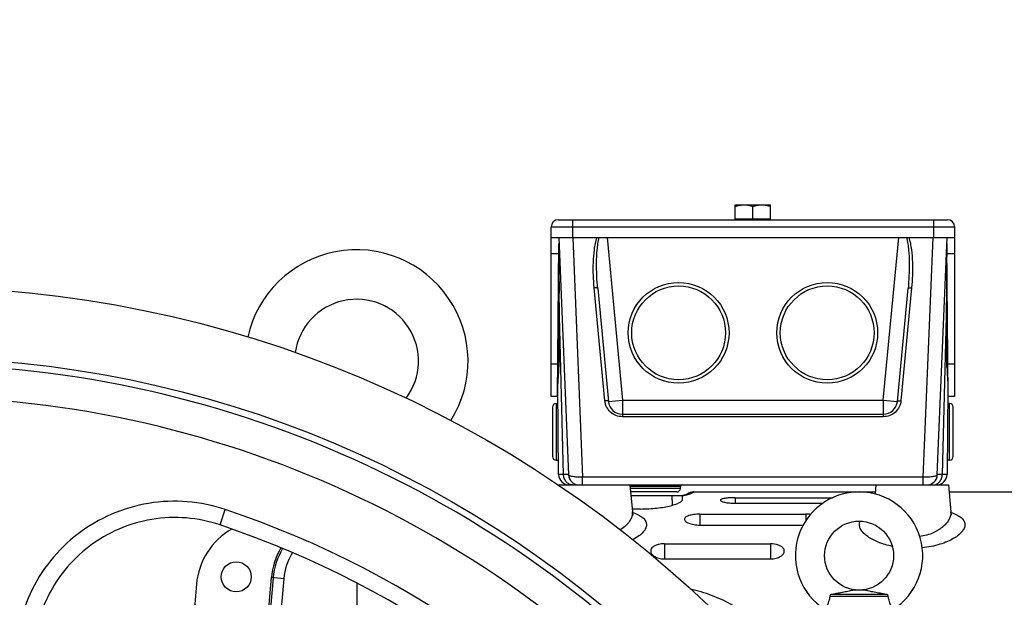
# Model space of a CAD drawing. Header units: millimetres. Extents: x 0 to 1189, y 0 to 841.
# Tile 37 of 68: x 537 to 648, y 493 to 559. Entities that reach past the tile are written whole.
import ezdxf

# ---------------------------------------------------------------- set-up
doc = ezdxf.new("R2010")
doc.units = ezdxf.units.MM
doc.header["$LTSCALE"] = 65.395
doc.layers.get('0').update_dxf_attribs({"linetype": 'CONTINUOUS'})
doc.layers.add('3_ALL_AXES', color=7, linetype='CONTINUOUS')
doc.layers.add('6_SURFACES_EXT', color=7, linetype='CONTINUOUS')
doc.styles.get("Standard").update_dxf_attribs({"font": 'arial.ttf'})
doc.dimstyles.new('DIMSTYLE_4', dxfattribs={"dimtxt": 3, "dimasz": 3, "dimexe": 2, "dimexo": 1.5, "dimgap": 0.75, "dimtad": 1, "dimdec": 1, "dimlfac": 2.5, "dimdsep": 46, "dimtxsty": 'Standard', "dimblk": '_FILLED', "dimblk1": '_FILLED', "dimblk2": '_FILLED', "dimcen": 0.09, "dimadec": 1, "dimazin": 2, "dimtp": 0.8, "dimtm": 0.8, "dimtfac": 1, "dimtdec": 1, "dimtofl": 0, "dimtmove": 0, "dimatfit": 3, "dimldrblk": '_FILLED', "dimfxl": 0, "dimtolj": 1, "dimarcsym": 0})

# ---------------------------------------------------------------- blocks, each defined once
blk = doc.blocks.new('_FILLED')
at = {"color": 0, "linetype": 'ByBlock'}
blk.add_solid([(0, 0), (-1, 0.25), (-1, -0.25)], dxfattribs=at)
blk = doc.blocks.new('*D12')
at = {"color": 2, "linetype": 'Continuous'}
for p, q in [((704.57, 569.68), (376.74, 569.68)), ((378.74, 569.68), (378.74, 483.68)), ((378.74, 397.68), (378.74, 483.68)), ((501.79, 397.68), (376.74, 397.68))]:
    blk.add_line(p, q, dxfattribs=at)
at = {"color": 2, "linetype": 'Continuous', "xscale": 3, "yscale": 3, "zscale": 3}
for p, rotation in [((378.74, 569.68), 90), ((378.74, 397.68), 270)]:
    blk.add_blockref('_FILLED', p, dxfattribs=dict(at, rotation=rotation))
at = {"color": 2, "linetype": 'Continuous', "insert": (374.99, 483.68), "char_height": 3, "width": 6.9926, "attachment_point": 2, "rotation": 90, "line_spacing_factor": 0.9}
blk.add_mtext('430', dxfattribs=at)
blk = doc.blocks.new('*D13')
at = {"color": 2, "linetype": 'Continuous'}
for p, q in [((704.57, 569.68), (365.42, 569.68)), ((367.42, 569.68), (367.42, 450.48)), ((367.42, 331.28), (367.42, 450.48)), ((474.87, 331.28), (365.42, 331.28))]:
    blk.add_line(p, q, dxfattribs=at)
at = {"color": 2, "linetype": 'Continuous', "xscale": 3, "yscale": 3, "zscale": 3}
for p, rotation in [((367.42, 569.68), 90), ((367.42, 331.28), 270)]:
    blk.add_blockref('_FILLED', p, dxfattribs=dict(at, rotation=rotation))
at = {"color": 2, "linetype": 'Continuous', "insert": (363.67, 450.48), "char_height": 3, "width": 6.9926, "attachment_point": 2, "rotation": 90, "line_spacing_factor": 0.9}
blk.add_mtext('596', dxfattribs=at)
blk = doc.blocks.new('*D15')
at = {"color": 2, "linetype": 'Continuous'}
for p, q in [((524.67, 420.56), (524.67, 591.68)), ((757.87, 524.06), (757.87, 591.68)), ((524.67, 589.68), (641.27, 589.68)), ((757.87, 589.68), (641.27, 589.68))]:
    blk.add_line(p, q, dxfattribs=at)
at = {"color": 2, "linetype": 'Continuous', "xscale": 3, "yscale": 3, "zscale": 3, "rotation": 180}
blk.add_blockref('_FILLED', (524.67, 589.68), dxfattribs=at)
at = {"color": 2, "linetype": 'Continuous', "xscale": 3, "yscale": 3, "zscale": 3}
blk.add_blockref('_FILLED', (757.87, 589.68), dxfattribs=at)
at = {"color": 2, "linetype": 'Continuous', "insert": (641.27, 593.43), "char_height": 3, "width": 6.9926, "attachment_point": 2, "line_spacing_factor": 0.9}
blk.add_mtext('583', dxfattribs=at)

msp = doc.modelspace()

# ---------------------------------------------------------------- linework, layer by layer
at = {"color": 7, "linetype": 'Continuous'}
for p, q in [((597.874, 536.079), (641.874, 536.079)), ((617.874, 536.079), (617.874, 536.159)), ((617.874, 536.159), (621.874, 536.159)), ((621.874, 536.079), (621.874, 536.159)), ((597.074, 516.079), (597.074, 535.279)), ((642.674, 535.279), (642.674, 516.079)), ((597.074, 534.079), (642.674, 534.079)), ((597.804, 516.079), (597.954, 533.312)), ((597.925, 534.079), (599.026, 507.23)), ((640.721, 507.23), (641.823, 534.079)), ((641.943, 516.079), (641.793, 533.312)), ((602.333, 528.285), (603.537, 515.529)), ((636.21, 515.529), (637.414, 528.285)), ((597.814, 517.279), (597.834, 517.279)), ((597.918, 507.268), (597.832, 517.131)), ((641.915, 517.131), (641.829, 507.268)), ((641.933, 517.279), (641.913, 517.279)), ((597.804, 516.079), (597.074, 516.079)), ((642.674, 516.079), (641.943, 516.079)), ((597.234, 514.879), (597.234, 509.279)), ((642.514, 509.279), (642.514, 514.879)), ((605.13, 514.079), (634.617, 514.079)), ((597.858, 506.079), (641.979, 506.079)), ((605.979, 506.079), (606.246, 503.018)), ((611.674, 505.679), (611.674, 505.879)), ((633.769, 506.079), (633.678, 505.049)), ((641.979, 506.079), (642.246, 503.018)), ((611.274, 505.279), (606.049, 505.279)), ((606.084, 504.879), (611.874, 504.879)), ((611.931, 504.444), (611.915, 504.88)), ((612.176, 504.918), (612.166, 504.915)), ((612.185, 504.92), (612.176, 504.918)), ((612.194, 504.923), (612.185, 504.92)), ((612.203, 504.925), (612.194, 504.923)), ((612.225, 504.931), (612.216, 504.929)), ((612.233, 504.934), (612.225, 504.931)), ((612.241, 504.936), (612.233, 504.934)), ((612.248, 504.939), (612.241, 504.936)), ((612.256, 504.941), (612.248, 504.939)), ((612.263, 504.944), (612.256, 504.941)), ((612.271, 504.946), (612.263, 504.944)), ((612.278, 504.949), (612.271, 504.946)), ((612.285, 504.951), (612.278, 504.949)), ((612.291, 504.954), (612.285, 504.951)), ((612.298, 504.956), (612.291, 504.954)), ((612.305, 504.959), (612.298, 504.956)), ((612.311, 504.961), (612.305, 504.959)), ((612.317, 504.964), (612.311, 504.961)), ((612.323, 504.966), (612.317, 504.964)), ((612.329, 504.969), (612.323, 504.966)), ((612.335, 504.971), (612.329, 504.969)), ((612.341, 504.974), (612.335, 504.971)), ((612.346, 504.976), (612.341, 504.974)), ((612.352, 504.978), (612.346, 504.976)), ((612.357, 504.981), (612.352, 504.978)), ((612.363, 504.983), (612.357, 504.981)), ((612.368, 504.985), (612.363, 504.983)), ((612.373, 504.988), (612.368, 504.985)), ((612.378, 504.99), (612.373, 504.988)), ((612.383, 504.992), (612.378, 504.99)), ((612.388, 504.995), (612.383, 504.992)), ((612.392, 504.997), (612.388, 504.995)), ((612.399, 505), (612.392, 504.997)), ((612.406, 505.003), (612.399, 505)), ((612.412, 505.007), (612.406, 505.003)), ((612.417, 505.009), (612.412, 505.007)), ((612.423, 505.012), (612.417, 505.009)), ((612.429, 505.015), (612.423, 505.012)), ((612.435, 505.018), (612.429, 505.015)), ((612.441, 505.021), (612.435, 505.018)), ((612.446, 505.024), (612.441, 505.021)), ((612.451, 505.027), (612.446, 505.024)), ((612.457, 505.03), (612.451, 505.027)), ((612.462, 505.033), (612.457, 505.03)), ((612.466, 505.036), (612.462, 505.033)), ((612.471, 505.038), (612.466, 505.036)), ((612.477, 505.042), (612.471, 505.038)), ((612.483, 505.045), (612.477, 505.042)), ((612.488, 505.048), (612.483, 505.045)), ((612.494, 505.051), (612.488, 505.048)), ((612.498, 505.054), (612.494, 505.051)), ((612.503, 505.057), (612.498, 505.054)), ((612.508, 505.061), (612.503, 505.057)), ((612.513, 505.064), (612.508, 505.061)), ((612.518, 505.066), (612.513, 505.064)), ((612.523, 505.07), (612.518, 505.066)), ((612.528, 505.073), (612.523, 505.07)), ((612.532, 505.076), (612.528, 505.073)), ((612.537, 505.079), (612.532, 505.076)), ((612.537, 505.079), (612.537, 505.079)), ((617.874, 504.629), (628.887, 504.629)), ((607.172, 503.352), (606.217, 503.352)), ((617.874, 504.002), (627.781, 504.002)), ((613.874, 502.765), (625.874, 502.765)), ((613.874, 501.534), (625.558, 501.534)), ((609.874, 499.414), (621.874, 499.414)), ((609.874, 497.701), (621.874, 497.701)), ((563.621, 474.774), (565.442, 495.585)), ((556.977, 494.845), (555.221, 474.775)), ((632.53, 494.179), (631.217, 494.179)), ((635.174, 493.471), (628.574, 493.471)), ((634.923, 493.699), (628.824, 493.699))]:
    msp.add_line(p, q, dxfattribs=at)
at = {"color": 9, "linetype": 'Continuous'}
for p, q in [((599.474, 536.079), (599.474, 534.079)), ((640.274, 536.079), (640.274, 534.079)), ((597.074, 535.279), (642.674, 535.279)), ((599.508, 534.079), (600.621, 506.948)), ((603.394, 534.079), (605.13, 515.679)), ((634.617, 515.679), (636.353, 534.079)), ((639.126, 506.948), (640.239, 534.079)), ((597.074, 532.253), (597.945, 532.253)), ((641.802, 532.253), (642.674, 532.253)), ((603.139, 515.601), (601.935, 528.358)), ((637.812, 528.358), (636.609, 515.601)), ((598.471, 507.257), (597.988, 526.683)), ((641.759, 526.683), (641.276, 507.257)), ((597.837, 519.835), (597.939, 519.835)), ((641.911, 519.835), (641.808, 519.835)), ((597.836, 519.73), (597.074, 519.73)), ((642.674, 519.73), (641.912, 519.73)), ((603.537, 515.529), (605.13, 515.679)), ((605.13, 515.679), (605.13, 513.789)), ((605.13, 515.679), (634.617, 515.679)), ((634.617, 515.679), (634.617, 513.789)), ((634.617, 515.679), (636.21, 515.529)), ((597.634, 515.279), (597.634, 508.879)), ((642.114, 508.879), (642.114, 515.279)), ((634.617, 513.789), (605.13, 513.789)), ((600.621, 506.079), (600.621, 506.948)), ((639.126, 506.948), (600.621, 506.948)), ((639.126, 506.079), (639.126, 506.948)), ((611.674, 505.879), (605.996, 505.879)), ((611.674, 505.679), (606.014, 505.679)), ((610.716, 504.879), (610.755, 503.775)), ((617.874, 504.629), (617.874, 504.002)), ((559.646, 501.549), (560.234, 503.294)), ((613.874, 502.765), (613.874, 501.534)), ((625.874, 502.765), (625.874, 502.058)), ((609.874, 499.414), (609.874, 497.701)), ((621.874, 499.414), (621.874, 497.701)), ((565.643, 495.568), (563.815, 474.673)), ((566.835, 495.463), (565.442, 495.585)), ((566.835, 495.463), (566.196, 488.154)), ((575.123, 488.699), (575.123, 494.969))]:
    msp.add_line(p, q, dxfattribs=at)
at = {"color": 7, "linetype": 'Continuous'}
for points in [[(611.99, 504.885), (611.981, 504.884), (611.971, 504.883), (611.96, 504.882), (611.949, 504.881), (611.938, 504.881), (611.926, 504.88), (611.915, 504.88)], [(612.166, 504.915), (612.156, 504.913), (612.151, 504.911), (612.146, 504.91), (612.141, 504.909), (612.135, 504.908), (612.13, 504.907), (612.124, 504.905), (612.119, 504.904), (612.113, 504.903), (612.107, 504.902), (612.101, 504.901), (612.095, 504.899), (612.089, 504.898), (612.082, 504.897), (612.076, 504.896), (612.069, 504.895), (612.062, 504.894), (612.055, 504.893), (612.048, 504.892), (612.04, 504.891), (612.033, 504.889), (612.025, 504.888), (612.017, 504.887), (612.008, 504.886), (611.999, 504.885), (611.99, 504.885)], [(612.216, 504.929), (612.208, 504.926), (612.203, 504.925)], [(613.2, 505.279), (613.169, 505.278), (613.073, 505.272), (612.978, 505.258), (612.885, 505.237), (612.793, 505.208), (612.704, 505.172), (612.619, 505.129), (612.537, 505.079)], [(606.373, 502.681), (606.378, 502.677), (606.378, 502.677), (606.37, 502.686), (606.356, 502.705), (606.335, 502.735), (606.313, 502.777), (606.289, 502.83), (606.269, 502.892), (606.253, 502.962), (606.246, 503.017)], [(642.369, 502.684), (642.377, 502.678), (642.379, 502.676), (642.371, 502.684), (642.357, 502.702), (642.337, 502.732), (642.314, 502.774), (642.29, 502.827), (642.269, 502.891), (642.254, 502.961), (642.246, 503.017)]]:
    msp.add_lwpolyline(points, dxfattribs=at)
for centre, radius in [((611.474, 523.279), 5.7), ((628.274, 523.279), 5.7), ((524.674, 397.679), 130.8), ((524.674, 397.679), 122.8), ((631.874, 498.079), 3.9)]:
    msp.add_circle(centre, radius, dxfattribs=at)
at = {"color": 9, "linetype": 'Continuous'}
for centre in [(611.474, 523.279), (628.274, 523.279)]:
    msp.add_circle(centre, 5.3, dxfattribs=at)
at = {"color": 7, "linetype": 'Continuous'}
for centre, radius, start, end in [((597.874, 535.279), 0.8, 90, 180), ((641.874, 535.279), 0.8, 0, 90), ((592.899, 533.162), 5.059, 2.08184, 2.35043), ((646.847, 533.162), 5.058, 177.64954, 177.91819), ((575.074, 520.079), 12.6, 327.7107, 167.5159), ((613.869, 532.538), 15.91, 180.81573, 181.09511), ((399.777, 528.512), 198.219, 359.47147, 1.07599), ((839.967, 528.512), 198.217, 178.924, 180.52856), ((625.879, 532.538), 15.91, 358.90483, 359.18422), ((575.074, 520.079), 7, 323.11889, 172.08953), ((2409.956, 510.35), 1812.041, 179.483532, 179.713839), ((-1170.245, 510.349), 1812.078, 0.286163, 0.516464), ((605.13, 515.679), 1.6, 185.38931, 270), ((634.617, 515.679), 1.6, 270, 354.61069), ((597.634, 514.879), 0.4, 90, 180), ((642.114, 514.879), 0.4, 0, 90), ((597.634, 509.279), 0.4, 180, 270), ((642.114, 509.279), 0.4, 270, 360), ((599.118, 507.279), 1.2, 180.5, 269.99986), ((600.225, 507.279), 1.2, 182.34986, 270.0002), ((639.522, 507.279), 1.2, 269.99979, 357.65007), ((640.629, 507.279), 1.2, 270, 359.5), ((611.274, 505.679), 0.4, 270, 360), ((611.874, 505.879), 0.2, 90, 180), ((611.874, 506.079), 1.2, 270, 303.5569), ((631.874, 498.079), 7.2, 302.25265, 237.74735), ((564.947, 494.147), 8, 119.81735, 175), ((524.674, 397.679), 109.6, 36.60814, 71.39186), ((573.411, 494.888), 8, 149.3367, 175)]:
    msp.add_arc(centre, radius, start, end, dxfattribs=at)
at = {"color": 9, "linetype": 'Continuous'}
for centre, radius, start, end in [((524.674, 397.679), 122.038, 35.79432, 85.01418), ((524.674, 397.679), 118.371, 35.60525, 85.76137), ((611.874, 507.213), 2.343, 271.02903, 272.92597), ((524.674, 397.679), 111.441, 36.60814, 71.39186), ((632.853, 501.549), 0.957, 153.45377, 154.39696), ((573.411, 494.888), 7.798, 149.10908, 175), ((573.411, 494.888), 6.601, 147.69286, 175)]:
    msp.add_arc(centre, radius, start, end, dxfattribs=at)
at = {"color": 7, "linetype": 'Continuous'}
for points, knots in [([(597.96, 532.312), (597.957, 532.494), (597.959, 532.839), (597.96, 533.184), (597.955, 533.346)], [0, 0, 0, 0, 0.5304139, 1, 1, 1, 1]), ([(641.793, 533.346), (641.787, 533.184), (641.789, 532.839), (641.79, 532.494), (641.787, 532.312)], [0, 0, 0, 0, 0.4695861, 1, 1, 1, 1]), ([(597.832, 517.131), (597.831, 517.294), (597.846, 517.641), (597.903, 518.396), (597.935, 518.99), (597.937, 519.4)], [0, 0, 0, 0, 0.2151488, 0.4588277, 1, 1, 1, 1]), ([(641.81, 519.4), (641.812, 518.99), (641.844, 518.396), (641.901, 517.641), (641.917, 517.294), (641.915, 517.131)], [0, 0, 0, 0, 0.5411722, 0.7848512, 1, 1, 1, 1]), ([(607.172, 503.352), (607.791, 503.352), (608.69, 503.399), (609.822, 503.56), (610.535, 503.708), (611.115, 503.877), (611.503, 504.033), (611.73, 504.169), (611.863, 504.273), (611.933, 504.379), (611.931, 504.444)], [0, 0, 0, 0, 0.370083, 0.5368818, 0.6832332, 0.8045243, 0.8975694, 0.9330714, 0.9613865, 1, 1, 1, 1]), ([(616.213, 504.345), (616.212, 504.322), (616.249, 504.266), (616.348, 504.211), (616.5, 504.154), (616.704, 504.104), (616.953, 504.061), (617.347, 504.015), (617.659, 504.002), (617.874, 504.002)], [0, 0, 0, 0, 0.0393663, 0.1027897, 0.1956518, 0.3169876, 0.4634838, 0.6303249, 1, 1, 1, 1]), ([(617.874, 504.629), (617.661, 504.629), (617.352, 504.621), (616.961, 504.588), (616.712, 504.555), (616.508, 504.516), (616.355, 504.468), (616.253, 504.421), (616.214, 504.367), (616.213, 504.345)], [0, 0, 0, 0, 0.3694174, 0.5363618, 0.6830526, 0.8045212, 0.8973617, 0.9606694, 1, 1, 1, 1]), ([(559.646, 501.549), (558.415, 501.964), (555.84, 502.494), (551.911, 502.33), (548.137, 501.222), (544.746, 499.238), (541.935, 496.496), (539.87, 493.159), (538.671, 489.427), (538.494, 486.814), (538.564, 485.522)], [0, 0, 0, 0, 0.1252578, 0.2504749, 0.3756171, 0.500661, 0.6255998, 0.7504452, 0.875229, 1, 1, 1, 1]), ([(612.138, 502.191), (612.136, 502.15), (612.161, 502.058), (612.263, 501.94), (612.42, 501.83), (612.631, 501.731), (612.891, 501.648), (613.308, 501.559), (613.643, 501.534), (613.874, 501.534)], [0, 0, 0, 0, 0.0620486, 0.1375859, 0.2335137, 0.3517591, 0.4914073, 0.6494944, 1, 1, 1, 1]), ([(613.874, 502.765), (613.648, 502.765), (613.32, 502.746), (612.908, 502.676), (612.648, 502.607), (612.436, 502.524), (612.275, 502.427), (612.169, 502.318), (612.139, 502.23), (612.138, 502.191)], [0, 0, 0, 0, 0.3506069, 0.5090778, 0.6491198, 0.7674641, 0.8630899, 0.9381586, 1, 1, 1, 1]), ([(626.387, 502.74), (626.345, 502.744), (626.174, 502.759), (626.003, 502.765), (625.874, 502.765)], [0, 0, 0, 0, 0.2450869, 1, 1, 1, 1]), ([(609.874, 499.414), (609.767, 499.414), (609.559, 499.403), (609.217, 499.348), (608.877, 499.243), (608.575, 499.071), (608.376, 498.858), (608.323, 498.686), (608.32, 498.608)], [0, 0, 0, 0, 0.1685307, 0.3301436, 0.5478533, 0.7286465, 0.8748934, 1, 1, 1, 1]), ([(623.427, 498.608), (623.425, 498.66), (623.403, 498.768), (623.297, 498.95), (623.083, 499.134), (622.606, 499.356), (622.175, 499.414), (621.874, 499.414)], [0, 0, 0, 0, 0.082565, 0.1716666, 0.3286368, 0.522249, 1, 1, 1, 1]), ([(608.32, 498.608), (608.316, 498.496), (608.38, 498.315), (608.549, 498.125), (608.811, 497.928), (609.259, 497.75), (609.659, 497.701), (609.874, 497.701)], [0, 0, 0, 0, 0.1705933, 0.2723703, 0.3891876, 0.670305, 1, 1, 1, 1]), ([(621.874, 497.701), (622.089, 497.701), (622.488, 497.75), (622.936, 497.928), (623.198, 498.125), (623.367, 498.315), (623.431, 498.496), (623.427, 498.608)], [0, 0, 0, 0, 0.3296952, 0.6108125, 0.7276297, 0.8294067, 1, 1, 1, 1]), ([(631.217, 494.179), (631.186, 494.168), (631.116, 494.148), (630.958, 494.107), (630.735, 494.055), (630.448, 493.995), (630.144, 493.934), (629.827, 493.874), (629.386, 493.794), (629.051, 493.736), (628.824, 493.699)], [0, 0, 0, 0, 0.0407769, 0.0896456, 0.2007862, 0.3219551, 0.4494756, 0.5818587, 0.7182489, 1, 1, 1, 1]), ([(634.923, 493.699), (634.697, 493.736), (634.361, 493.794), (633.92, 493.874), (633.603, 493.934), (633.299, 493.995), (633.013, 494.055), (632.789, 494.107), (632.631, 494.148), (632.561, 494.168), (632.53, 494.179)], [0, 0, 0, 0, 0.2817509, 0.4181413, 0.5505247, 0.6780452, 0.7992142, 0.9103546, 0.9592232, 1, 1, 1, 1]), ([(628.574, 493.471), (628.544, 493.27), (628.46, 492.902), (628.281, 492.445), (628.13, 492.156), (628.052, 492.024), (628.031, 491.99)], [0, 0, 0, 0, 0.3848296, 0.7094233, 0.9247165, 1, 1, 1, 1]), ([(628.616, 493.586), (628.604, 493.569), (628.585, 493.532), (628.575, 493.492), (628.574, 493.471)], [0, 0, 0, 0, 0.5003397, 1, 1, 1, 1]), ([(628.824, 493.699), (628.784, 493.697), (628.703, 493.675), (628.639, 493.619), (628.616, 493.586)], [0, 0, 0, 0, 0.4996757, 1, 1, 1, 1]), ([(635.131, 493.586), (635.108, 493.619), (635.045, 493.675), (634.963, 493.697), (634.923, 493.699)], [0, 0, 0, 0, 0.5003243, 1, 1, 1, 1]), ([(635.174, 493.471), (635.172, 493.492), (635.162, 493.532), (635.143, 493.569), (635.131, 493.586)], [0, 0, 0, 0, 0.4996603, 1, 1, 1, 1]), ([(635.716, 491.99), (635.695, 492.024), (635.617, 492.156), (635.466, 492.445), (635.287, 492.902), (635.204, 493.27), (635.174, 493.471)], [0, 0, 0, 0, 0.0752835, 0.2905767, 0.6151703, 1, 1, 1, 1])]:
    msp.add_open_spline(points, degree=3, knots=knots, dxfattribs=at)
at = {"color": 9, "linetype": 'Continuous'}
for points, knots in [([(601.935, 528.358), (601.845, 529.313), (601.789, 530.757), (601.932, 532.672), (602.109, 533.621), (602.255, 534.079)], [0, 0, 0, 0, 0.4997975, 0.7498228, 1, 1, 1, 1]), ([(602.333, 528.285), (602.288, 528.768), (602.219, 529.736), (602.191, 531.191), (602.242, 532.403), (602.354, 533.366), (602.445, 533.844), (602.505, 534.079)], [0, 0, 0, 0, 0.2500244, 0.4999968, 0.7499341, 0.8749453, 1, 1, 1, 1]), ([(637.242, 534.079), (637.302, 533.844), (637.393, 533.366), (637.505, 532.403), (637.557, 531.191), (637.528, 529.736), (637.459, 528.768), (637.414, 528.285)], [0, 0, 0, 0, 0.125055, 0.2500663, 0.5000034, 0.7499756, 1, 1, 1, 1]), ([(637.492, 534.079), (637.638, 533.621), (637.816, 532.672), (637.959, 530.757), (637.902, 529.313), (637.812, 528.358)], [0, 0, 0, 0, 0.2501776, 0.5002026, 1, 1, 1, 1]), ([(602.333, 528.285), (602.332, 528.302), (602.288, 528.337), (602.154, 528.365), (602.027, 528.366), (601.935, 528.358)], [0, 0, 0, 0, 0.1209146, 0.3379123, 1, 1, 1, 1]), ([(637.414, 528.285), (637.415, 528.302), (637.459, 528.337), (637.593, 528.365), (637.72, 528.366), (637.812, 528.358)], [0, 0, 0, 0, 0.1209146, 0.3379123, 1, 1, 1, 1]), ([(603.537, 515.529), (603.535, 515.545), (603.491, 515.58), (603.358, 515.608), (603.231, 515.609), (603.139, 515.601)], [0, 0, 0, 0, 0.1209146, 0.3379123, 1, 1, 1, 1]), ([(605.13, 513.789), (604.881, 513.789), (604.381, 513.884), (603.742, 514.286), (603.296, 514.884), (603.161, 515.362), (603.139, 515.601)], [0, 0, 0, 0, 0.2542208, 0.5059876, 0.7543061, 1, 1, 1, 1]), ([(636.609, 515.601), (636.586, 515.362), (636.451, 514.884), (636.005, 514.286), (635.367, 513.884), (634.866, 513.789), (634.617, 513.789)], [0, 0, 0, 0, 0.2456939, 0.4940124, 0.7457792, 1, 1, 1, 1]), ([(636.21, 515.529), (636.212, 515.545), (636.256, 515.58), (636.389, 515.608), (636.516, 515.609), (636.609, 515.601)], [0, 0, 0, 0, 0.1209146, 0.3379123, 1, 1, 1, 1]), ([(538.382, 423.99), (537.95, 431.595), (537.106, 446.806), (535.441, 477.224), (534.202, 500.036), (533.377, 515.244)], [0, 0, 0, 0, 0.2500686, 0.5000643, 1, 1, 1, 1]), ([(598.471, 507.257), (598.392, 507.258), (598.28, 507.259), (598.143, 507.261), (598.064, 507.262), (598.003, 507.263), (597.963, 507.265), (597.94, 507.266), (597.928, 507.266), (597.923, 507.268), (597.918, 507.268), (597.918, 507.268)], [0, 0, 0, 0, 0.4313917, 0.6033688, 0.7451177, 0.8560382, 0.9356633, 0.963615, 0.98363, 0.9957155, 1, 1, 1, 1]), ([(599.026, 507.23), (599.026, 507.233), (599.008, 507.232), (598.987, 507.237), (598.94, 507.239), (598.88, 507.243), (598.8, 507.246), (598.663, 507.251), (598.551, 507.255), (598.471, 507.257)], [0, 0, 0, 0, 0.01692, 0.0651903, 0.1449854, 0.2559589, 0.3976429, 0.5694212, 1, 1, 1, 1]), ([(599.505, 506.079), (599.371, 506.079), (599.094, 506.143), (598.754, 506.411), (598.529, 506.801), (598.474, 507.104), (598.471, 507.257)], [0, 0, 0, 0, 0.2328037, 0.4759414, 0.7331075, 1, 1, 1, 1]), ([(600.621, 506.948), (600.419, 506.942), (600.123, 506.945), (599.749, 506.974), (599.51, 507.007), (599.313, 507.048), (599.164, 507.098), (599.065, 507.151), (599.027, 507.206), (599.026, 507.23)], [0, 0, 0, 0, 0.3647897, 0.5301467, 0.6761203, 0.7978531, 0.8919206, 0.9574137, 1, 1, 1, 1]), ([(640.721, 507.23), (640.72, 507.206), (640.683, 507.151), (640.583, 507.098), (640.434, 507.048), (640.237, 507.007), (639.998, 506.974), (639.624, 506.945), (639.329, 506.942), (639.126, 506.948)], [0, 0, 0, 0, 0.0425863, 0.1080794, 0.2021469, 0.3238797, 0.4698533, 0.6352103, 1, 1, 1, 1]), ([(640.242, 506.079), (640.376, 506.079), (640.653, 506.143), (640.993, 506.411), (641.219, 506.801), (641.274, 507.104), (641.276, 507.257)], [0, 0, 0, 0, 0.2328037, 0.4759413, 0.7331074, 1, 1, 1, 1]), ([(641.276, 507.257), (641.196, 507.255), (641.084, 507.251), (640.947, 507.246), (640.868, 507.243), (640.808, 507.239), (640.76, 507.237), (640.739, 507.232), (640.721, 507.233), (640.721, 507.23)], [0, 0, 0, 0, 0.4305788, 0.6023571, 0.7440411, 0.8550146, 0.9348096, 0.98308, 1, 1, 1, 1]), ([(641.829, 507.268), (641.829, 507.268), (641.825, 507.268), (641.819, 507.266), (641.808, 507.266), (641.785, 507.265), (641.744, 507.263), (641.683, 507.262), (641.604, 507.261), (641.467, 507.259), (641.355, 507.258), (641.276, 507.257)], [0, 0, 0, 0, 0.0042845, 0.01637, 0.036385, 0.0643367, 0.1439618, 0.2548823, 0.3966312, 0.5686083, 1, 1, 1, 1]), ([(560.234, 503.294), (558.85, 503.76), (555.957, 504.355), (551.54, 504.168), (547.3, 502.92), (543.489, 500.685), (540.333, 497.6), (538.014, 493.846), (536.666, 489.648), (536.468, 486.71), (536.546, 485.257)], [0, 0, 0, 0, 0.1252027, 0.2503736, 0.3754853, 0.5005198, 0.6254716, 0.7503503, 0.8751807, 1, 1, 1, 1]), ([(613.2, 505.279), (613.196, 505.278), (613.184, 505.265), (613.151, 505.248), (613.097, 505.211), (613.013, 505.163), (612.893, 505.1), (612.716, 505.022), (612.416, 504.922), (612.16, 504.881), (611.993, 504.873)], [0, 0, 0, 0, 0.0094927, 0.0383862, 0.0880506, 0.161223, 0.2630596, 0.4040345, 0.6105812, 1, 1, 1, 1]), ([(606.246, 503.018), (606.261, 502.846), (606.213, 502.473), (605.942, 501.94), (605.489, 501.426), (605.098, 501.132), (604.877, 500.994)], [0, 0, 0, 0, 0.2019736, 0.4295547, 0.693954, 1, 1, 1, 1]), ([(606.256, 502.958), (606.48, 502.886), (606.882, 502.734), (607.387, 502.434), (607.728, 502.081), (607.828, 501.797), (607.84, 501.664)], [0, 0, 0, 0, 0.3283495, 0.5969407, 0.8136551, 1, 1, 1, 1]), ([(631.907, 501.664), (631.914, 501.741), (631.938, 501.844), (631.979, 501.939), (631.99, 501.963)], [0, 0, 0, 0, 0.7443267, 1, 1, 1, 1]), ([(642.246, 503.018), (642.258, 502.882), (642.234, 502.593), (642.07, 502.168), (641.786, 501.749), (641.221, 501.181), (640.214, 500.573), (639.266, 500.308), (638.743, 500.233)], [0, 0, 0, 0, 0.0846091, 0.176758, 0.2801561, 0.3968077, 0.6721384, 1, 1, 1, 1]), ([(642.254, 502.959), (642.479, 502.887), (642.881, 502.734), (643.387, 502.435), (643.728, 502.081), (643.828, 501.797), (643.84, 501.664)], [0, 0, 0, 0, 0.3283855, 0.5969925, 0.8136934, 1, 1, 1, 1]), ([(607.84, 501.664), (607.854, 501.514), (607.788, 501.174), (607.471, 500.709), (606.964, 500.261), (606.542, 500.005), (606.304, 499.88)], [0, 0, 0, 0, 0.1832588, 0.4025856, 0.6736012, 1, 1, 1, 1]), ([(635.629, 499.126), (635.09, 499.238), (634.121, 499.521), (633.051, 500.063), (632.431, 500.564), (632.117, 500.924), (631.929, 501.292), (631.896, 501.547), (631.907, 501.664)], [0, 0, 0, 0, 0.345442, 0.6289229, 0.7446582, 0.8431046, 0.9264663, 1, 1, 1, 1]), ([(643.84, 501.664), (643.853, 501.529), (643.803, 501.227), (643.546, 500.804), (643.129, 500.393), (642.558, 500.002), (641.843, 499.643), (640.669, 499.214), (639.697, 499.026), (639.02, 498.957)], [0, 0, 0, 0, 0.0691808, 0.1500094, 0.2480453, 0.3650604, 0.5008153, 0.6538505, 1, 1, 1, 1]), ([(619.729, 489.494), (619.725, 489.805), (619.582, 490.446), (619.034, 491.282), (618.264, 491.997), (617.339, 492.608), (616.308, 493.133), (614.814, 493.742), (613.638, 494.095), (612.839, 494.3)], [0, 0, 0, 0, 0.1048363, 0.2146281, 0.3321613, 0.4568247, 0.5871303, 0.7217433, 1, 1, 1, 1])]:
    msp.add_open_spline(points, degree=3, knots=knots, dxfattribs=at)
at = {"layer": '3_ALL_AXES', "color": 7, "linetype": 'Continuous'}
for p, q in [((617.874, 536.159), (617.874, 537.759)), ((617.874, 537.759), (621.874, 537.759)), ((619.874, 536.159), (619.874, 537.58)), ((621.874, 536.159), (621.874, 537.759)), ((597.634, 515.279), (597.848, 515.279)), ((642.114, 515.279), (641.899, 515.279)), ((597.634, 508.879), (597.904, 508.879)), ((642.114, 508.879), (641.843, 508.879))]:
    msp.add_line(p, q, dxfattribs=at)
msp.add_circle((561.474, 495.679), 1.7, dxfattribs=at)
for points, knots in [([(617.874, 537.58), (618.035, 537.634), (618.364, 537.724), (618.704, 537.759), (618.874, 537.759)], [0, 0, 0, 0, 0.5018644, 1, 1, 1, 1]), ([(618.874, 537.759), (619.043, 537.759), (619.383, 537.724), (619.712, 537.634), (619.874, 537.58)], [0, 0, 0, 0, 0.498127, 1, 1, 1, 1]), ([(619.874, 537.58), (620.035, 537.634), (620.364, 537.724), (620.704, 537.759), (620.874, 537.759)], [0, 0, 0, 0, 0.5018644, 1, 1, 1, 1]), ([(620.874, 537.759), (621.043, 537.759), (621.383, 537.724), (621.712, 537.634), (621.874, 537.58)], [0, 0, 0, 0, 0.498127, 1, 1, 1, 1])]:
    msp.add_open_spline(points, degree=3, knots=knots, dxfattribs=at)
at = {"layer": '6_SURFACES_EXT', "color": 7, "linetype": 'Continuous'}
for p, q in [((613.2, 505.279), (633.699, 505.279)), ((642.049, 505.279), (676.569, 505.279))]:
    msp.add_line(p, q, dxfattribs=at)

# ---------------------------------------------------------------- dimensions: what is measured, and where the dimension line sits
at = {"color": 2, "linetype": 'Continuous'}
dim = msp.add_linear_dim(base=(757.874, 589.679), p1=(524.674, 419.062), p2=(757.874, 522.564), dimstyle='DIMSTYLE_4', dxfattribs=at)
dim.commit()
dim.dimension.update_dxf_attribs({"geometry": '*D15', "text_midpoint": (641.263, 589.679), "dimtype": 160})
for base, p1, p2, angle, picture, middle in [((367.421, 331.279), (706.074, 569.679), (476.374, 331.279), 270, '*D13', (367.421, 450.468)), ((378.741, 569.679), (503.29, 397.679), (706.074, 569.679), 90, '*D12', (378.741, 483.601))]:
    dim = msp.add_linear_dim(base=base, p1=p1, p2=p2, angle=angle, dimstyle='DIMSTYLE_4', dxfattribs=at)
    dim.commit()
    dim.dimension.update_dxf_attribs({"geometry": picture, "text_midpoint": middle, "dimtype": 160})

doc.saveas('drawing.dxf')
